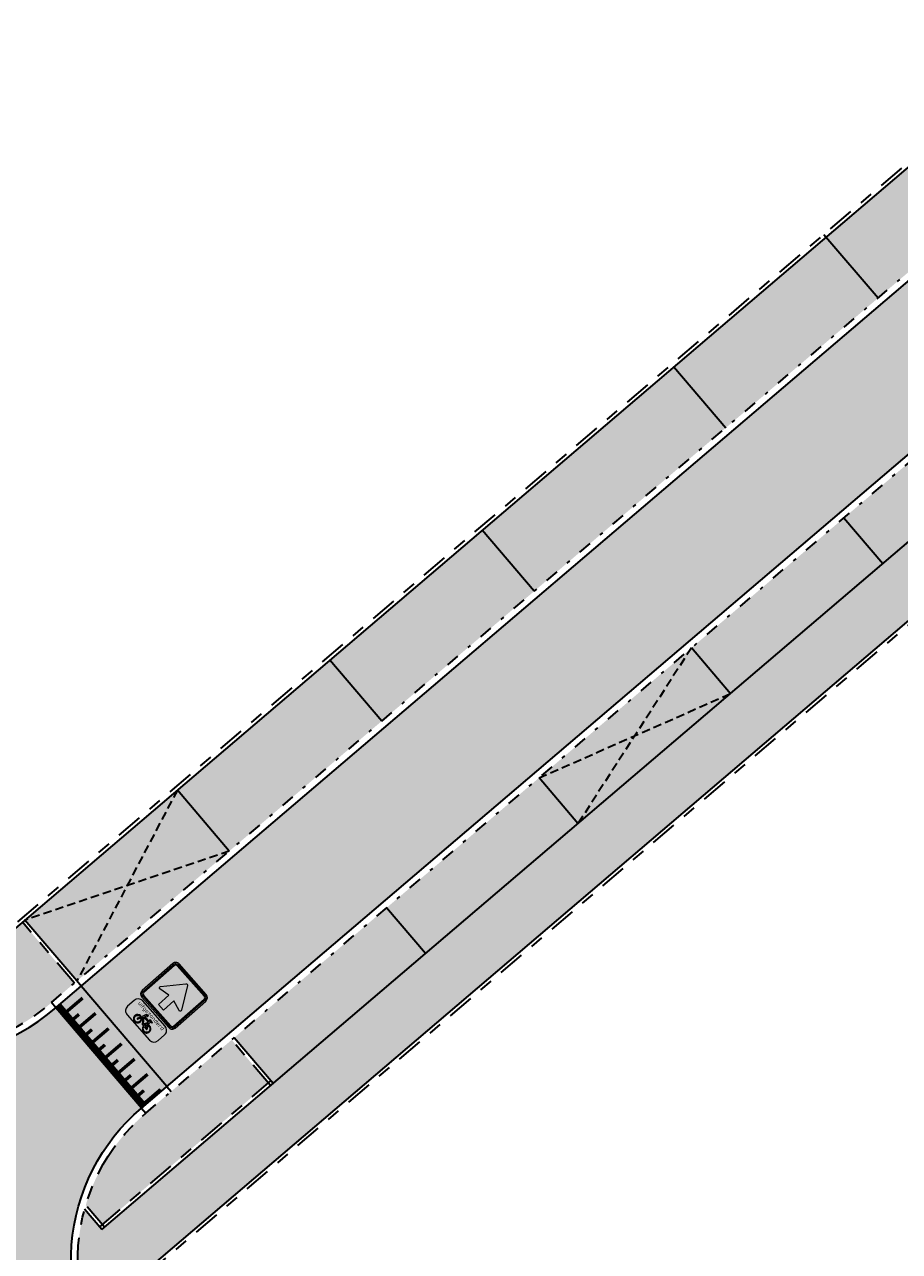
# Model space of a CAD drawing. Header units: metres. Extents: x 104290 to 104633, y 427843 to 428149.
# Tile 4 of 128: x 104435 to 104461, y 427909 to 427946. Entities that reach past the tile are written whole.
import ezdxf
from ezdxf.enums import TextEntityAlignment as Align

# ---------------------------------------------------------------- set-up
doc = ezdxf.new("R2010")
doc.units = ezdxf.units.M
for name, pattern in [('DASHED2', [0.375, 0.25, -0.125]), ('VH-GELEIDEBAND', [6, 2, -2, 0, -2]), ('VH-OPSLUITBAND', [10, 4, -2, 2, -2]), ('VH-TROTTOIRBAND', [15, 5, -2, 2, -2, 2, -2])]:
    doc.linetypes.add(name, pattern=pattern)
for name, color, linetype, lineweight in [('N-WE-GR-BEPLANTING_CULTUUR-V (Vaste planten gereserveerde parkeerplaatsen)', 132, 'Continuous', 18), ('N-WE-GR-BEPLANTING_CULTUUR-V (Vaste planten)', 132, 'Continuous', 18), ('N-WE-VH-KANTOPSLUITING_GELEIDEBAND-G', 20, 'VH-GELEIDEBAND', 35), ('N-WE-VH-KANTOPSLUITING_OPSLUITBAND-G', 150, 'VH-OPSLUITBAND', 35), ('N-WE-VH-KANTOPSLUITING_TROTTOIRBAND-G', 210, 'VH-TROTTOIRBAND', 35), ('N-WE-VH-PLATEAU_TALUD-S', 7, 'Continuous', 25), ('N-WE-VH-VERHARDING-G', 7, 'Continuous', 35), ('N-WE-VH-VERHARDING-G (TOEKOMSTIG)', 30, 'DASHED2', 35), ('N-WE-VW-VERKEERSTEKEN_BORD_C-S', 7, 'Continuous', 25), ('N-WE-VW-VERKEERSTEKEN_BORD_ONDERBORD-S', 7, 'Continuous', 25)]:
    doc.layers.add(name, color=color, linetype=linetype, lineweight=lineweight)
for name, color, linetype, true_color in [('N-WE-VH-VERHARDING-AP_PARKEERPLAATS', 7, 'Continuous', 0x889692), ('N-WE-VH-VERHARDING-AP_RIJBAAN-ELEMENT', 7, 'Continuous', 0x7f4f3f), ('N-WE-VH-VERHARDING-AP_VOETPAD', 7, 'Continuous', 0xdbdbdb)]:
    doc.layers.add(name, color=color, linetype=linetype, true_color=true_color)
doc.styles.add('NLCS-RVV-M200-T25', font='NLCS-RVV.ttf')

# ---------------------------------------------------------------- blocks, each defined once
blk = doc.blocks.new('*U1454')
for points in [[(0.6305310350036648, 0.7761640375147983), (3.696245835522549, -1.714760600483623)], [(0, 0), (3.065591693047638, -2.490912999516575)]]:
    blk.add_lwpolyline(points)
for points, const_width in [([(0.5432423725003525, 0.5894125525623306), (0.1018768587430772, 0.04609268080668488)], 0.09999999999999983), ([(0.06306108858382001, 0.07760991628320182), (3.12865278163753, -2.413303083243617)], 0.1999999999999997), ([(0.5238848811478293, 0.08978740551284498), (0.3347282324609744, -0.1430639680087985)], 0.09999999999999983), ([(1.008901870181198, 0.21104602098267), (0.5675363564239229, -0.3322738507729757)], 0.09999999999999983), ([(0.9895443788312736, -0.2885791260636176), (0.8003877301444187, -0.521430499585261)], 0.09999999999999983), ([(1.474561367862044, -0.1673205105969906), (1.033195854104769, -0.7106403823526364)], 0.09999999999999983), ([(1.455203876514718, -0.6669456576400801), (1.266047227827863, -0.8997970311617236)], 0.09999999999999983), ([(1.940220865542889, -0.5456870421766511), (1.498855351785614, -1.089006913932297)], 0.09999999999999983), ([(1.920863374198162, -1.045312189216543), (1.731706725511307, -1.278163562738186)], 0.09999999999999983), ([(2.405880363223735, -0.9240535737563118), (1.96451484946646, -1.467373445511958)], 0.09999999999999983), ([(2.386522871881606, -1.423678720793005), (2.197366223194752, -1.656530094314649)], 0.09999999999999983), ([(2.871539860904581, -1.302420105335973), (2.430174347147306, -1.845739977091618)], 0.09999999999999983), ([(2.852182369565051, -1.802045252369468), (2.663025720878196, -2.034896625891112)], 0.09999999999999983), ([(3.337199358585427, -1.680786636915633), (2.895833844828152, -2.224106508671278)], 0.09999999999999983)]:
    blk.add_lwpolyline(points, dxfattribs=dict(const_width=const_width))
blk = doc.blocks.new('N-SVW-VERKEERSTEKEN_BORD_C03-SO')
at = {"true_color": 0x007dc8}
h = blk.add_hatch(color=152, dxfattribs=at)
h.dxf.hatch_style = 1
h.paths.add_polyline_path([(3.050000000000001, 3.750000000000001), (-3.050000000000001, 3.75, 0.4142135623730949), (-3.750000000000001, 3.05), (-3.75, 0), (-3.55, 0), (-3.550000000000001, 3.05, -0.4142135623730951), (-3.050000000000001, 3.55), (3.05, 3.550000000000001, -0.414213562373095), (3.55, 3.050000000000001), (3.550000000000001, 4.440892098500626e-16), (3.75, 4.440892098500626e-16), (3.750000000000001, 3.050000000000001, 0.4142135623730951)])
at = {"true_color": 0xffffff}
h = blk.add_hatch(color=7, dxfattribs=at)
h.dxf.hatch_style = 1
h.paths.add_polyline_path([(3.05, 3.550000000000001), (-3.050000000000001, 3.55, 0.414213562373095), (-3.550000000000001, 3.05), (-3.55, 0), (-3.35, 0), (-3.350000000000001, 3.05, -0.4142135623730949), (-3.050000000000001, 3.35), (3.049999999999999, 3.350000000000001, -0.4142135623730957), (3.35, 3.050000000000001), (3.349999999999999, 4.440892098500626e-16), (3.55, 8.881784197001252e-16), (3.55, 3.050000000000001, 0.414213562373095)])
at = {"true_color": 0x007dc8}
h = blk.add_hatch(color=152, dxfattribs=at)
h.dxf.hatch_style = 1
h.paths.add_polyline_path([(-0.1634447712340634, 2.532877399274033, -0.5184376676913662), (0.1634447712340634, 2.532877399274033), (1.94967363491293, 2.220446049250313e-16), (3.350000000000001, 4.440892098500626e-16), (3.349999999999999, 3.050000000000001, 0.4142135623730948), (3.049999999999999, 3.350000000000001), (-3.050000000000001, 3.35, 0.4142135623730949), (-3.350000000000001, 3.05), (-3.35, -4.440892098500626e-16), (-1.949673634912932, -2.220446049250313e-16)])
at = {"true_color": 0xffffff}
h = blk.add_hatch(color=7, dxfattribs=at)
h.dxf.hatch_style = 1
h.paths.add_polyline_path([(-2.365548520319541, -0.5897117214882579, 0.690115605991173), (-2.156268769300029, -0.8996528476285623), (-0.5735062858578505, -0.5270055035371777), (-0.5735062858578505, -2.61761332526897), (0.5735062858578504, -2.61761332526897), (0.5735062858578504, -0.5270055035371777), (2.156268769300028, -0.8996528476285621, 0.6901156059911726), (2.36554852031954, -0.5897117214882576), (0.1634447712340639, 2.532877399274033, 0.5184376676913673), (-0.1634447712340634, 2.532877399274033)])
at = {"true_color": 0x007dc8}
h = blk.add_hatch(color=152, dxfattribs=at)
h.dxf.hatch_style = 1
h.paths.add_polyline_path([(-3.55, 4.440892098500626e-16), (-3.75, -4.440892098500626e-16), (-3.75, -3.050000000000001, 0.414213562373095), (-3.050000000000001, -3.75), (3.050000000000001, -3.750000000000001, 0.4142135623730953), (3.750000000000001, -3.050000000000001), (3.75, 1.332267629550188e-15), (3.550000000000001, 1.332267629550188e-15), (3.550000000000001, -3.05, -0.4142135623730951), (3.050000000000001, -3.55), (-3.05, -3.55, -0.4142135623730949), (-3.55, -3.050000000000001)])
at = {"true_color": 0xffffff}
h = blk.add_hatch(color=7, dxfattribs=at)
h.dxf.hatch_style = 1
h.paths.add_polyline_path([(-3.35, 0), (-3.55, -4.440892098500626e-16), (-3.55, -3.050000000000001, 0.4142135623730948), (-3.05, -3.55), (3.050000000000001, -3.55, 0.4142135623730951), (3.550000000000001, -3.05), (3.549999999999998, 4.440892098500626e-16), (3.35, 0), (3.350000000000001, -3.049999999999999, -0.4142135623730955), (3.050000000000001, -3.35), (-3.05, -3.35, -0.4142135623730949), (-3.35, -3.05)])
at = {"true_color": 0x007dc8}
h = blk.add_hatch(color=152, dxfattribs=at)
h.dxf.hatch_style = 1
h.paths.add_polyline_path([(-2.365548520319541, -0.5897117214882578), (-1.949673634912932, -2.220446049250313e-16), (-3.35, -4.440892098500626e-16), (-3.35, -3.05, 0.4142135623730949), (-3.05, -3.35), (3.050000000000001, -3.35, 0.4142135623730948), (3.350000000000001, -3.05), (3.35, 3.33066907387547e-16), (1.949673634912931, 0), (2.365548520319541, -0.5897117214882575, -0.690115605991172), (2.15626876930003, -0.8996528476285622), (0.5735062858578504, -0.5270055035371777), (0.5735062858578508, -2.61761332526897), (-0.5735062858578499, -2.61761332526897), (-0.5735062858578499, -0.5270055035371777), (-2.15626876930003, -0.8996528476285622, -0.6901156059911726)])
at = {"color": 152, "lineweight": 0, "true_color": 0x007dc8}
blk.add_lwpolyline([(-3.05, -3.75), (3.050000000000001, -3.75, 0.4142135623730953), (3.750000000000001, -3.05), (3.75, 3.050000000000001, 0.4142135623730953), (3.05, 3.750000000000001), (-3.050000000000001, 3.75, 0.4142135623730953), (-3.750000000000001, 3.05), (-3.75, -3.050000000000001, 0.4142135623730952)], format="xyb", close=True, dxfattribs=at)
at = {"color": 7, "lineweight": 0, "true_color": 0xffffff}
for points in [[(-3.05, -3.55), (3.050000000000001, -3.55, 0.414213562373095), (3.550000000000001, -3.05), (3.55, 3.050000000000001, 0.414213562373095), (3.05, 3.550000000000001), (-3.050000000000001, 3.55, 0.414213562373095), (-3.550000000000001, 3.05), (-3.55, -3.050000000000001, 0.414213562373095)], [(-3.05, -3.35), (3.050000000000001, -3.35, 0.4142135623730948), (3.350000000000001, -3.05), (3.35, 3.050000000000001, 0.4142135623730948), (3.05, 3.350000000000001), (-3.050000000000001, 3.35, 0.4142135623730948), (-3.350000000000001, 3.05), (-3.35, -3.050000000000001, 0.4142135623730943)], [(0.5735062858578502, -0.5270055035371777), (0.5735062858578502, -2.61761332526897), (-0.5735062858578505, -2.61761332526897), (-0.5735062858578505, -0.5270055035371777), (-2.15626876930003, -0.8996528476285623, -0.6901156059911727), (-2.365548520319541, -0.5897117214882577), (-0.1634447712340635, 2.532877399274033, -0.5184376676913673), (0.1634447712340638, 2.532877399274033), (2.36554852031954, -0.5897117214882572, -0.6901156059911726), (2.156268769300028, -0.8996528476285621)]]:
    blk.add_lwpolyline(points, format="xyb", close=True, dxfattribs=at)
blk = doc.blocks.new('N-SVW-VERKEERSTEKEN_BORD_ONDERBORD_OB52-SO')
at = {"true_color": 0xffffff}
h = blk.add_hatch(color=7, dxfattribs=at)
h.dxf.hatch_style = 1
edge = h.paths.add_edge_path()
edge.add_line((2.749999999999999, -0.5240370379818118), (2.749999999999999, 0.5240370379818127))
edge.add_arc((2.024037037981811, 0.5240370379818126), 0.7259629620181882, 8.762305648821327e-15, 90.00000000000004)
edge.add_line((2.02403703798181, 1.250000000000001), (-2.02403703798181, 1.25))
edge.add_arc((-2.02403703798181, 0.5240370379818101), 0.7259629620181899, 90.00000000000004, 180)
edge.add_line((-2.75, 0.5240370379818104), (-2.749999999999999, -0.5240370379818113))
edge.add_arc((-2.02403703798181, -0.5240370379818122), 0.7259629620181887, 179.9999999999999, 269.9999999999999)
edge.add_line((-2.024037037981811, -1.250000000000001), (2.02403703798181, -1.25))
edge.add_arc((2.024037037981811, -0.5240370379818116), 0.7259629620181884, 269.9999999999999, 360)
at = {"true_color": 0x191919}
h = blk.add_hatch(color=250, dxfattribs=at)
h.dxf.hatch_style = 1
h.paths.add_polyline_path([(0.4771430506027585, 0.1213811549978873), (0.5605333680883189, 0.3071351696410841), (0.6856342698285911, 0.3071351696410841), (0.6856342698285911, 0.413293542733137), (0.295183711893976, 0.413293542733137, 1), (0.295183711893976, 0.3071351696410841), (0.4468164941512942, 0.3071351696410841), (0.397516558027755, 0.2009767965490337), (-0.4819844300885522, 0.2009767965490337), (-0.4212953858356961, 0.3626645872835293, -0.3458606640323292), (-0.3379255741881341, 0.413293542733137), (-0.2052353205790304, 0.413293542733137), (-0.2052353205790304, 0.5194210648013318), (-0.3568451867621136, 0.5192631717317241, 0.3343475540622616), (-0.5274742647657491, 0.3905254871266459), (-0.7094336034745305, -0.1288206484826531, 0.7942654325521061), (-1.154042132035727, -1.018314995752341, 0.4733002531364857), (-0.3834263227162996, -0.8682948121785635, 0.427470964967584), (-0.6108800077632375, -0.1667365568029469), (-0.5578008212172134, -0.01130909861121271), (0.04495105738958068, -0.6785241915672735), (0.2875943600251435, -0.6785241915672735, 0.5293484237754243), (1.037975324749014, -1.072917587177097, 0.4761740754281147), (1.187926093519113, -0.3023476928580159, 0.3180092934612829), (0.6173918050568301, -0.1515578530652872)])
h.paths.add_polyline_path([(-0.5123109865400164, 0.09864395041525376), (0.3482474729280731, 0.09864395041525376), (0.06012976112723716, -0.5382445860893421)], flags=16)
h.paths.add_polyline_path([(-0.6487804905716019, -0.2691002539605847, -0.5422541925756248), (-0.5750745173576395, -0.9357727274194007, -0.6326380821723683), (-1.232589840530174, -0.6254295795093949, -0.479902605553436), (-0.747349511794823, -0.2349790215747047), (-0.8800397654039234, -0.6102817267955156, 1.053204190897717), (-0.7776760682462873, -0.6406082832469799)], flags=16)
h.paths.add_polyline_path([(0.420284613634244, 7.492919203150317e-05), (0.5226174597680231, -0.1970631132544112, 0.2341669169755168), (0.2875943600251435, -0.5723658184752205), (0.1586987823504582, -0.5723658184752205)], flags=16)
h.paths.add_polyline_path([(0.5719173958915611, -0.2956321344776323), (0.715960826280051, -0.5723658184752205), (0.397516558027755, -0.5723658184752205, -0.2160576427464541)], flags=16)
h.paths.add_polyline_path([(0.397516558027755, -0.6785241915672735), (0.8031458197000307, -0.6785241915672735, 0.566150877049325), (0.8486510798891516, -0.6026923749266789), (0.6666917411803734, -0.2463321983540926, -0.5642606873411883), (1.192677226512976, -0.686728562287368, -0.3964878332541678), (0.7579983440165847, -1.025570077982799, -0.3501344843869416)], flags=16)
at = {"color": 250, "lineweight": 0, "true_color": 0x191919}
for points in [[(2.749999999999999, -0.5240370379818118), (2.749999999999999, 0.5240370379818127, 0.4142135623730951), (2.02403703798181, 1.250000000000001), (-2.02403703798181, 1.25, 0.4142135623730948), (-2.75, 0.5240370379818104), (-2.749999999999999, -0.5240370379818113, 0.4142135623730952), (-2.024037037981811, -1.250000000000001), (2.02403703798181, -1.25, 0.4142135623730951)], [(0.4771430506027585, 0.1213811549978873), (0.5605333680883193, 0.3071351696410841), (0.6856342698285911, 0.3071351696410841), (0.6856342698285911, 0.413293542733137), (0.2951837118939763, 0.413293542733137, 0.9999999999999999), (0.2951837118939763, 0.3071351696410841), (0.4468164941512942, 0.3071351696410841), (0.397516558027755, 0.2009767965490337), (-0.4819844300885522, 0.2009767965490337), (-0.421295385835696, 0.3626645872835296, -0.3458606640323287), (-0.3379255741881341, 0.413293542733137), (-0.2052353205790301, 0.413293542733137), (-0.2052353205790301, 0.5194210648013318), (-0.3568451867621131, 0.5192631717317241, 0.3343475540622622), (-0.5274742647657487, 0.3905254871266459), (-0.709433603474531, -0.1288206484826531, 0.7942654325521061), (-1.154042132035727, -1.018314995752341, 0.4733002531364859), (-0.3834263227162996, -0.8682948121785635, 0.4274709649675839), (-0.6108800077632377, -0.1667365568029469), (-0.5578008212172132, -0.01130909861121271), (0.04495105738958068, -0.6785241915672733), (0.287594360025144, -0.6785241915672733, 0.5293484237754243), (1.037975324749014, -1.072917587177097, 0.4761740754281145), (1.187926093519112, -0.3023476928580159, 0.3180092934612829), (0.6173918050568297, -0.1515578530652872)], [(0.4202846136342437, 7.492919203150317e-05), (0.1586987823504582, -0.5723658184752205), (0.287594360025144, -0.5723658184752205, -0.2341669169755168), (0.5226174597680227, -0.1970631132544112)], [(-0.6487804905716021, -0.2691002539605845, -0.5422541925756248), (-0.5750745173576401, -0.9357727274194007, -0.6326380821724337), (-1.232589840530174, -0.6254295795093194, -0.479902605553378), (-0.7473495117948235, -0.2349790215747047), (-0.8800397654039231, -0.6102817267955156, 1.053204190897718), (-0.7776760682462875, -0.6406082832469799)], [(0.6666917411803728, -0.2463321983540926, -0.5642606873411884), (1.192677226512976, -0.6867285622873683, -0.3964878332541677), (0.7579983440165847, -1.025570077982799, -0.3501344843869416), (0.397516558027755, -0.6785241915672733), (0.8031458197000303, -0.6785241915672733, 0.5661508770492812), (0.8486510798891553, -0.602692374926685)], [(0.715960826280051, -0.5723658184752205), (0.5719173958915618, -0.2956321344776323, 0.2160576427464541), (0.397516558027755, -0.5723658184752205)]]:
    blk.add_lwpolyline(points, format="xyb", close=True, dxfattribs=at)
blk.add_lwpolyline([(0.3482474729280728, 0.09864395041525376), (-0.5123109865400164, 0.09864395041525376), (0.06012976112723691, -0.5382445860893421)], close=True, dxfattribs=at)
at = {"color": 250, "true_color": 0x191919, "style": 'NLCS-RVV-M200-T25'}
blk.add_text('uitgezonderd', height=0.5, dxfattribs=at).set_placement((0, 0.5980707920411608), align=Align.CENTER)

msp = doc.modelspace()

# ---------------------------------------------------------------- hatches: boundary and pattern name
at = {"layer": 'N-WE-GR-BEPLANTING_CULTUUR-V (Vaste planten gereserveerde parkeerplaatsen)'}
h = msp.add_hatch(color=256, dxfattribs=at)
h.dxf.hatch_style = 1
h.paths.add_polyline_path([(104456.2506395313, 427925.7922661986), (104455.0829807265, 427927.1621468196), (104450.51671199, 427923.2699508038), (104451.6843707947, 427921.9000701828)])
h = msp.add_hatch(color=256, dxfattribs=at)
h.dxf.hatch_style = 1
h.paths.add_polyline_path([(104441.238992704, 427921.0776352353), (104439.6821142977, 427922.90414273), (104435.1158455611, 427919.0119467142), (104436.6727239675, 427917.1854392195)])
at = {"layer": 'N-WE-GR-BEPLANTING_CULTUUR-V (Vaste planten)'}
h = msp.add_hatch(color=256, dxfattribs=at)
h.dxf.hatch_style = 1
edge = h.paths.add_edge_path()
edge.add_line((104436.5966194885, 427917.120569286), (104435.0397410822, 427918.9470767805))
edge.add_line((104435.0397410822, 427918.9470767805), (104431.920264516, 427916.2880974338))
edge.add_line((104431.920264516, 427916.2880974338), (104432.884048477, 427915.1635422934))
edge.add_arc((104432.1020399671, 427920.9105817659), 5.800000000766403, 277.7487349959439, 310.4436090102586)
edge.add_line((104435.864496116, 427916.4965219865), (104436.5966194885, 427917.120569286))
h = msp.add_hatch(color=256, dxfattribs=at)
h.dxf.hatch_style = 1
h.paths.add_polyline_path([(104442.410858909, 427914.1269126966), (104441.3080700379, 427915.4206888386), (104438.733469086, 427913.2261505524, 0.1448277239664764), (104436.9374667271, 427910.4684539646), (104437.4345876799, 427909.8852387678)])
at = {"layer": 'N-WE-VH-VERHARDING-AP_PARKEERPLAATS'}
h = msp.add_hatch(color=256, dxfattribs=at)
h.dxf.hatch_style = 1
h.paths.add_polyline_path([(104459.1187521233, 427939.471543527), (104460.6756305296, 427937.6450360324), (104465.2418992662, 427941.5372320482), (104463.6850208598, 427943.3637395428)])
h = msp.add_hatch(color=256, dxfattribs=at)
h.dxf.hatch_style = 1
h.paths.add_polyline_path([(104460.6756305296, 427937.6450360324), (104459.1187521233, 427939.471543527), (104454.5524833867, 427935.5793475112), (104456.1093617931, 427933.7528400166)])
h = msp.add_hatch(color=256, dxfattribs=at)
h.dxf.hatch_style = 1
h.paths.add_polyline_path([(104459.6492494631, 427931.0543428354), (104460.8169082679, 427929.6844622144), (104465.3831770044, 427933.5766582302), (104464.2155181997, 427934.9465388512)])
h = msp.add_hatch(color=256, dxfattribs=at)
h.dxf.hatch_style = 1
h.paths.add_polyline_path([(104460.8169082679, 427929.6844622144), (104459.6492494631, 427931.0543428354), (104455.0829807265, 427927.1621468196), (104456.2506395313, 427925.7922661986)])
h = msp.add_hatch(color=256, dxfattribs=at)
h.dxf.hatch_style = 1
h.paths.add_polyline_path([(104450.3715301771, 427928.8620272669), (104448.8146517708, 427930.6885347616), (104444.2483830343, 427926.7963387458), (104445.8052614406, 427924.9698312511)])
h = msp.add_hatch(color=256, dxfattribs=at)
h.dxf.hatch_style = 1
h.paths.add_polyline_path([(104445.8052614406, 427924.9698312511), (104444.2483830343, 427926.7963387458), (104439.6821142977, 427922.90414273), (104441.238992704, 427921.0776352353)])
h = msp.add_hatch(color=256, dxfattribs=at)
h.dxf.hatch_style = 1
h.paths.add_polyline_path([(104445.9504432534, 427919.377754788), (104447.1181020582, 427918.007874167), (104451.6843707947, 427921.9000701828), (104450.51671199, 427923.2699508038)])
h = msp.add_hatch(color=256, dxfattribs=at)
h.dxf.hatch_style = 1
h.paths.add_polyline_path([(104447.1181020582, 427918.007874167), (104445.9504432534, 427919.377754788), (104441.3841745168, 427915.4855587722), (104442.5518333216, 427914.1156781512)])
at = {"layer": 'N-WE-VH-VERHARDING-AP_RIJBAAN-ELEMENT'}
h = msp.add_hatch(color=256, dxfattribs=at)
h.dxf.hatch_style = 1
h.paths.add_polyline_path([(104473.0661035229, 427942.7533971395), (104470.5037933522, 427945.7595685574), (104436.8024638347, 427917.0332302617), (104439.3647740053, 427914.0270588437)])
h = msp.add_hatch(color=256, dxfattribs=at)
h.dxf.hatch_style = 1
edge = h.paths.add_edge_path()
edge.add_line((104438.6037292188, 427913.3783595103), (104439.364628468, 427914.027229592))
edge.add_line((104439.364628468, 427914.027229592), (104436.8024116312, 427917.0331857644))
edge.add_line((104436.8024116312, 427917.0331857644), (104436.0413668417, 427916.3844864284))
edge.add_line((104436.0413668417, 427916.3844864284), (104435.9942359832, 427916.3443130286))
edge.add_arc((104432.1020399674, 427920.9105817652), 6.000000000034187, 220.6660705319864, 310.4436090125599, ccw=False)
edge.add_line((104427.5509177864, 427917.0006857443), (104425.1316020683, 427919.8162408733))
edge.add_line((104425.1316020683, 427919.8162408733), (104420.9979282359, 427916.2649772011))
edge.add_line((104420.9979282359, 427916.2649772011), (104435.2440401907, 427899.6824911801))
edge.add_line((104435.2440401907, 427899.6824911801), (104435.8959516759, 427898.9241960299))
edge.add_line((104435.8959516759, 427898.9241960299), (104440.0296255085, 427902.4754597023))
edge.add_line((104440.0296255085, 427902.4754597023), (104439.3779761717, 427903.2339800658))
edge.add_line((104439.3779761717, 427903.2339800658), (104437.9448030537, 427904.9021947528))
edge.add_arc((104442.4959252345, 427908.8120907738), 5.999999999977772, 130.4436090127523, 220.6660705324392, ccw=False)
at = {"layer": 'N-WE-VH-VERHARDING-AP_VOETPAD'}
h = msp.add_hatch(color=256, dxfattribs=at)
h.dxf.hatch_style = 1
edge = h.paths.add_edge_path()
edge.add_line((104491.1826534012, 427955.5676151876), (104437.4233531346, 427909.7442643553))
edge.add_line((104437.4233531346, 427909.7442643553), (104436.9043892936, 427910.3531053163))
edge.add_arc((104442.4959252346, 427908.8120907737), 5.799999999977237, 164.5919147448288, 220.6660705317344)
edge.add_line((104438.0965071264, 427905.0325246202), (104440.1813295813, 427902.6057895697))
edge.add_line((104440.1813295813, 427902.6057895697), (104442.1155565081, 427904.2674953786))
edge.add_line((104442.1155565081, 427904.2674953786), (104438.5888716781, 427908.3725594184))
edge.add_line((104438.5888716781, 427908.3725594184), (104469.1848555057, 427934.4519632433))
edge.add_line((104469.1848555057, 427934.4519632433), (104488.927479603, 427911.5462668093))
edge.add_line((104488.927479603, 427911.5462668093), (104490.3388383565, 427912.6658436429))
edge.add_line((104490.3388383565, 427912.6658436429), (104470.554756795, 427935.6196396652))
edge.add_line((104470.554756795, 427935.6196396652), (104479.1559909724, 427942.9511594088))
edge.add_line((104479.1559909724, 427942.9511594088), (104479.2212789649, 427942.8754112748))
edge.add_line((104479.2212789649, 427942.8754112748), (104499.2003725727, 427919.6953592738))
edge.add_line((104499.2003725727, 427919.6953592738), (104500.6117313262, 427920.8149361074))
edge.add_line((104500.6117313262, 427920.8149361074), (104480.5258922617, 427944.1188358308))
edge.add_line((104480.5258922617, 427944.1188358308), (104501.7024496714, 427962.1693092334))
edge.add_arc((104498.8813492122, 427956.8738968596), 6.000000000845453, 61.95379728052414, 82.25392390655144)
edge.add_line((104499.6900476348, 427962.8191476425), (104498.4277997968, 427961.7432328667))
edge.add_line((104498.4277997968, 427961.7432328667), (104497.2601409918, 427963.113113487))
edge.add_line((104497.2601409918, 427963.113113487), (104494.581263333, 427960.8296918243))
edge.add_line((104494.581263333, 427960.8296918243), (104490.0149945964, 427956.9374958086))
edge.add_line((104490.0149945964, 427956.9374958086), (104491.1826534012, 427955.5676151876))
h = msp.add_hatch(color=256, dxfattribs=at)
h.dxf.hatch_style = 1
h.paths.add_polyline_path([(104448.8146517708, 427930.6885347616), (104450.3715301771, 427928.8620272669), (104456.1093617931, 427933.7528400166), (104454.5524833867, 427935.5793475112)])
h.paths.add_polyline_path([(104470.3761993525, 427945.9136066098), (104468.8172609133, 427947.7383581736), (104463.6850208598, 427943.3637395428), (104465.2418992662, 427941.5372320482)])

# ---------------------------------------------------------------- linework, layer by layer
at = {"layer": 'N-WE-VH-KANTOPSLUITING_GELEIDEBAND-G', "ltscale": 0.2, "flags": 128}
for points in [[(104435.9116269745, 427916.5366953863), (104472.0527167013, 427947.3426364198)], [(104438.733469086, 427913.2261505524), (104474.8745588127, 427944.0320915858)]]:
    msp.add_lwpolyline(points, dxfattribs=at)
at = {"layer": 'N-WE-VH-KANTOPSLUITING_OPSLUITBAND-G', "ltscale": 0.2, "flags": 128}
for points in [[(104431.8551898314, 427916.3640273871), (104468.8284096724, 427947.8792594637)], [(104438.7301421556, 427908.3615772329), (104469.2501434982, 427934.3762151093)], [(104436.5966194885, 427917.1205692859), (104435.0397410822, 427918.9470767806)], [(104442.4757288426, 427914.0508082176), (104441.3080700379, 427915.4206888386)], [(104437.358483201, 427909.8203688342), (104442.486963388, 427914.1917826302)], [(104437.4994576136, 427909.8091342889), (104436.9374667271, 427910.4684539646)]]:
    msp.add_lwpolyline(points, dxfattribs=at)
at = {"layer": 'N-WE-VH-KANTOPSLUITING_TROTTOIRBAND-G', "ltscale": 0.2, "flags": 128}
for points in [[(104425.9352176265, 427919.1882755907), (104427.7026218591, 427917.1310156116, 0.4130768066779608), (104435.864496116, 427916.4965219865), (104435.9116269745, 427916.5366953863)], [(104439.5296802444, 427903.3643099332), (104438.0965071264, 427905.0325246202, -0.4153512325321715), (104438.7334690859, 427913.2261505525)]]:
    msp.add_lwpolyline(points, format="xyb", dxfattribs=at)
at = {"layer": 'N-WE-VH-VERHARDING-G', "flags": 128}
msp.add_lwpolyline([(104572.0947102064, 428036.2928369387, 0.004991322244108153), (104562.3747652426, 428047.4839419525, 0.007668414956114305), (104547.0115645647, 428064.293253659, 0.01713967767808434), (104510.8608101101, 428100.106199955, 0.3814357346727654), (104502.8703345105, 428100.247055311), (104373.6607324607, 427988.9232458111, 0.4137979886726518), (104373.0259607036, 427980.4677805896), (104427.5509177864, 427917.0006857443, 0.4130768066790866), (104435.9942359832, 427916.3443130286), (104571.756319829, 428032.0651941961, 0.4140097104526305)], format="xyb", close=True, dxfattribs=at)
msp.add_lwpolyline([(104485.8904423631, 427857.5018906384, -0.388989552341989), (104477.8390822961, 427858.465220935), (104437.9448030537, 427904.9021947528, -0.4153512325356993), (104438.6037292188, 427913.3783595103), (104571.9420002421, 428027.033231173, -0.4195790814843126), (104580.4708635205, 428026.2750218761, -0.002149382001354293), (104584.5009011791, 428021.324841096, -0.0083547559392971), (104599.7572136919, 428001.7596971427, -0.01016961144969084), (104617.4321361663, 427977.273863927, -0.3285543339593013), (104617.2187318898, 427970.1600294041), (104616.6016375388, 427969.3728668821)], format="xyb", dxfattribs=at)
for points in [[(104431.8442502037, 427916.2233043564), (104468.8933654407, 427947.8032281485)], [(104459.0533689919, 427939.5482500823), (104460.6751173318, 427937.6456381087)], [(104454.5519701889, 427935.5799495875), (104456.1088485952, 427933.7534420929)], [(104438.5888716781, 427908.3725594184), (104469.1848555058, 427934.4519632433)], [(104437.4233531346, 427909.7442643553), (104465.4592814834, 427933.6415281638)], [(104460.8169082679, 427929.6844622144), (104459.6492494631, 427931.0543428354)], [(104450.3715301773, 427928.8620272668), (104448.8146517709, 427930.6885347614)], [(104456.2506395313, 427925.7922661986), (104455.0829807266, 427927.1621468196)], [(104445.8052614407, 427924.969831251), (104444.2483830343, 427926.7963387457)], [(104451.6843707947, 427921.9000701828), (104450.51671199, 427923.2699508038)], [(104441.2389927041, 427921.0776352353), (104439.6821142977, 427922.9041427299)], [(104447.1181020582, 427918.007874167), (104445.9504432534, 427919.377754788)], [(104436.6727239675, 427917.1854392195), (104435.1158455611, 427919.0119467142)], [(104436.8024116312, 427917.0331857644), (104436.672671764, 427917.1853947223)], [(104439.3647740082, 427914.0270588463), (104436.8024116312, 427917.0331857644)], [(104436.0413668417, 427916.3844864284), (104435.9116269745, 427916.5366953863)], [(104438.6037292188, 427913.3783595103), (104436.0413668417, 427916.3844864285)], [(104442.5518333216, 427914.1156781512), (104441.3841745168, 427915.4855587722)], [(104439.364628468, 427914.027229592), (104439.4945138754, 427913.8748498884)], [(104438.6037292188, 427913.3783595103), (104438.733469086, 427913.2261505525)], [(104437.4233531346, 427909.7442643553), (104436.9043892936, 427910.3531053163)]]:
    msp.add_lwpolyline(points, dxfattribs=at)
at = {"layer": 'N-WE-VH-VERHARDING-G (TOEKOMSTIG)', "flags": 128}
for points in [[(104455.0829807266, 427927.1621468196), (104451.6843707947, 427921.9000701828)], [(104450.51671199, 427923.2699508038), (104456.2506395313, 427925.7922661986)], [(104439.6821142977, 427922.9041427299), (104436.6727239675, 427917.1854392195)], [(104441.238992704, 427921.0776352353), (104435.1158455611, 427919.0119467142)]]:
    msp.add_lwpolyline(points, dxfattribs=at)

# ---------------------------------------------------------------- block references
at = {"layer": 'N-WE-VH-PLATEAU_TALUD-S', "xscale": -1, "rotation": 271.3484020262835}
msp.add_blockref('*U1454', (104438.6037292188, 427913.3783595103), dxfattribs=at)
at = {"layer": 'N-WE-VW-VERKEERSTEKEN_BORD_C-S', "xscale": 0.1999999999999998, "yscale": 0.1999999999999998, "zscale": 0.1999999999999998, "rotation": 311.4885430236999}
msp.add_blockref('N-SVW-VERKEERSTEKEN_BORD_C03-SO', (104439.5817231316, 427916.7423642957), dxfattribs=at)
at = {"layer": 'N-WE-VW-VERKEERSTEKEN_BORD_ONDERBORD-S', "xscale": 0.2499999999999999, "yscale": 0.2499999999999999, "zscale": 0.2499999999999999, "rotation": 311.4371742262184}
msp.add_blockref('N-SVW-VERKEERSTEKEN_BORD_ONDERBORD_OB52-SO', (104438.7465715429, 427916.0035067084), dxfattribs=at)

doc.saveas('drawing.dxf')
